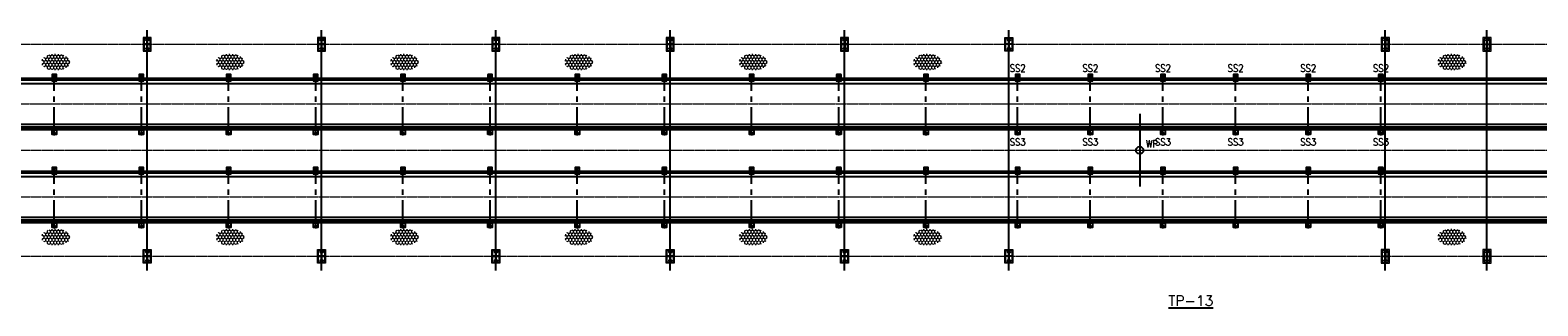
# Model space of a CAD drawing. Header units: inches. Extents: x -204116 to 930598, y -391373 to 256461.
# Tile 80 of 225: x -103343 to -51456, y 242823 to 252319. Entities that reach past the tile are written whole.
import ezdxf
from ezdxf.enums import TextEntityAlignment as Align
from ezdxf.lldxf.tags import DXFTag

# ---------------------------------------------------------------- set-up
doc = ezdxf.new("R2010")
doc.units = ezdxf.units.IN
doc.header["$LTSCALE"] = 10
doc.header["$MEASUREMENT"] = 0
for name, pattern in [('CENTER', [2, 1.25, -0.25, 0.25, -0.25]), ('CONTINOUS', [0]), ('HIDDEN', [0.375, 0.25, -0.125])]:
    doc.linetypes.add(name, pattern=pattern)
doc.layers.add('BELT', color=4, linetype='Continuous')
doc.layers.add('EQP', color=71, linetype='Continuous')
for name, color, linetype, lineweight in [('cen', 2, 'CENTER2', 25), ('CENTER', 2, 'CENTER', 25), ('CTEXT2', 3, 'Continuous', 25), ('HIDDEN', 1, 'HIDDEN', 25), ('HIDEN', 8, 'CONTINOUS', 9), ('OBJECT', 7, 'Continuous', 25)]:
    doc.layers.add(name, color=color, linetype=linetype, lineweight=lineweight)
doc.styles.get("Standard").update_dxf_attribs({"font": 'simplex.shx'})
tags = doc.linetypes.add('CENTER2', pattern=[1.125, 0.75, -0.125, 0.125, -0.125]).pattern_tags.tags
tags[10:11] = [DXFTag(74, 4), DXFTag(75, 0), DXFTag(340, '0'), DXFTag(46, 1.0), DXFTag(50, 0.0), DXFTag(44, 0.0), DXFTag(45, 0.0)]
tags[8:9] = [DXFTag(74, 4), DXFTag(75, 0), DXFTag(340, '0'), DXFTag(46, 1.0), DXFTag(50, 0.0), DXFTag(44, 0.0), DXFTag(45, 0.0)]
tags[6:7] = [DXFTag(74, 4), DXFTag(75, 0), DXFTag(340, '0'), DXFTag(46, 1.0), DXFTag(50, 0.0), DXFTag(44, 0.0), DXFTag(45, 0.0)]
tags[4:5] = [DXFTag(74, 4), DXFTag(75, 0), DXFTag(340, '0'), DXFTag(46, 1.0), DXFTag(50, 0.0), DXFTag(44, 0.0), DXFTag(45, 0.0)]

# ---------------------------------------------------------------- blocks, each defined once
blk = doc.blocks.new('ss')
for p, q in [((1740804, -1566403, 1912505), (1740804, -1566453, 1912505)), ((1740854, -1566403, 1912505), (1740804, -1566403, 1912505)), ((1740804, -1566503, 1912505), (1740804, -1566453, 1912505)), ((1740809, -1566421, 1912505), (1740809, -1566453, 1912505)), ((1740809, -1566485, 1912505), (1740809, -1566453, 1912505)), ((1740852, -1566409, 1912505), (1740817, -1566412, 1912505)), ((1740854, -1566403, 1912505), (1740854, -1566406, 1912505)), ((1742500, -1566403, 1912505), (1742500, -1566406, 1912505)), ((1742500, -1566403, 1912505), (1742550, -1566403, 1912505)), ((1742503, -1566409, 1912505), (1742537, -1566412, 1912505)), ((1742545, -1566421, 1912505), (1742545, -1566453, 1912505)), ((1742545, -1566485, 1912505), (1742545, -1566453, 1912505)), ((1742550, -1566403, 1912505), (1742550, -1566453, 1912505)), ((1742550, -1566503, 1912505), (1742550, -1566453, 1912505)), ((1740854, -1566503, 1912505), (1740804, -1566503, 1912505)), ((1740852, -1566498, 1912505), (1740817, -1566494, 1912505)), ((1740854, -1566503, 1912505), (1740854, -1566500, 1912505)), ((1742500, -1566503, 1912505), (1742500, -1566500, 1912505)), ((1742500, -1566503, 1912505), (1742550, -1566503, 1912505)), ((1742503, -1566498, 1912505), (1742537, -1566494, 1912505))]:
    blk.add_line(p, q)
at = {"elevation": 1912505}
for points in [[(1740882, -1566526), (1740671, -1566526), (1740671, -1566381), (1740882, -1566381)], [(1740672, -1566478), (1740722, -1566478), (1740722, -1566428), (1740672, -1566428)], [(1742472, -1566526), (1742733, -1566526), (1742733, -1566381), (1742472, -1566381)], [(1742732, -1566478), (1742682, -1566478), (1742682, -1566428), (1742732, -1566428)]]:
    blk.add_lwpolyline(points, close=True, dxfattribs=at)
at = {"linetype": 'Continuous', "elevation": 1912505}
for points in [[(1740872, -1566516), (1740872, -1566391), (1740782, -1566391), (1740782, -1566516)], [(1742482, -1566516), (1742482, -1566391), (1742572, -1566391), (1742572, -1566516)]]:
    blk.add_lwpolyline(points, close=True, dxfattribs=at)
for centre in [(1740697, -1566453, 1912505), (1742707, -1566453, 1912505)]:
    blk.add_circle(centre, 20.8)
for centre, radius, start, end in [((1740818, -1566421, 1912505), 9, 96, 180), ((1740852, -1566406, 1912505), 2.4, 276, 0), ((1742503, -1566406, 1912505), 2.4, 180, 264), ((1742536, -1566421, 1912505), 9, 360, 84), ((1740818, -1566485, 1912505), 9, 180, 264), ((1740852, -1566500, 1912505), 2.4, 0, 84), ((1742503, -1566500, 1912505), 2.4, 96, 180), ((1742536, -1566485, 1912505), 9, 276, 360)]:
    blk.add_arc(centre, radius, start, end)
at = {"layer": 'CENTER', "ltscale": 75}
for p, q in [((1742736, -1566453, 1912505), (1740667, -1566453, 1912505)), ((1740697, -1566428, 1912505), (1740697, -1566478, 1912505)), ((1740832, -1566366, 1912505), (1740832, -1566541, 1912505)), ((1740832, -1566366, 1912505), (1740832, -1566541, 1912505)), ((1742522, -1566366, 1912505), (1742522, -1566541, 1912505)), ((1742522, -1566366, 1912505), (1742522, -1566541, 1912505)), ((1742707, -1566428, 1912505), (1742707, -1566478, 1912505))]:
    blk.add_line(p, q, dxfattribs=at)
at = {"layer": 'HIDEN', "color": 8, "ltscale": 25, "elevation": 1912505}
for points in [[(1740897, -1566541), (1740667, -1566541), (1740667, -1566366), (1740897, -1566366)], [(1742457, -1566541), (1742736, -1566541), (1742736, -1566366), (1742457, -1566366)]]:
    blk.add_lwpolyline(points, close=True, dxfattribs=at)
blk = doc.blocks.new('MB 600')
at = {"layer": 'cen'}
for p, q in [((1434583, -1594220, -4420572), (1435283, -1594220, -4420572)), ((1434933, -1594061, -4420572), (1434933, -1594411, -4420572))]:
    blk.add_line(p, q, dxfattribs=at)
at = {"layer": 'EQP', "color": 3, "ltscale": 0.05, "elevation": -4420572}
blk.add_lwpolyline([(1434633, -1594115), (1434633, -1594325), (1434637, -1594325, 0.3738847), (1434647, -1594316), (1434657, -1594243, -0.3738847), (1434677, -1594226), (1435188, -1594226, -0.3738847), (1435208, -1594243), (1435218, -1594316, 0.3738847), (1435228, -1594325), (1435233, -1594325), (1435233, -1594115), (1435228, -1594115, 0.3738847), (1435218, -1594124), (1435208, -1594197, -0.3738847), (1435188, -1594214), (1434677, -1594214, -0.3738847), (1434657, -1594197), (1434647, -1594124, 0.3738847), (1434637, -1594115)], format="xyb", close=True, dxfattribs=at)
blk = doc.blocks.new('zxzxzxxz')
at = {"layer": 'cen', "color": 1}
for p, q in [((372721, -208358, -5), (372721, -208672, -5)), ((372721, -208691, 0), (372721, -208377, 0))]:
    blk.add_line(p, q, dxfattribs=at)
at = {"layer": 'HIDEN', "color": 8, "ltscale": 25}
for points, elevation in [([(372861, -208287), (372861, -208762), (372581, -208762), (372581, -208287)], -1), ([(372581, -208762), (372581, -208287), (372861, -208287), (372861, -208762)], -6), ([(372823, -208324), (372823, -208724), (372618, -208724), (372618, -208324)], -1), ([(372619, -208726), (372619, -208326), (372824, -208326), (372824, -208726)], -6)]:
    blk.add_lwpolyline(points, close=True, dxfattribs=dict(at, elevation=elevation))
at = {"xscale": 0.5, "yscale": 0.5, "zscale": 0.5}
for p, rotation in [((1169831, 508942, 2210286), 270), ((-424389, -925991, 2210282), 90)]:
    blk.add_blockref('MB 600', p, dxfattribs=dict(at, rotation=rotation))
blk = doc.blocks.new('XCZxZxDSAD')
at = {"layer": 'HIDEN', "lineweight": 5}
h = blk.add_hatch(dxfattribs=at)
h.set_pattern_fill('HONEY', color=8, scale=500, angle=-90, style=0)
h.set_pattern_definition([(90, (1011120.797, -1100217.4), (54.1265875, 93.75), [62.5, -125]), (330, (1011120.797, -1100217.4), (54.1265879, -93.7499998), [62.5, -125]), (30, (1011120.797, -1100217.4), (108.2531754, 2e-07), [-125, 62.5])])
edge = h.paths.add_edge_path()
edge.add_ellipse((-165108, -281), major_axis=(-490, 0), ratio=0.575605, start_angle=0, end_angle=360, ccw=False)
h = blk.add_hatch(dxfattribs=at)
h.set_pattern_fill('HONEY', color=8, scale=500, angle=-90, style=0)
h.set_pattern_definition([(90, (1017120.797, -1100217.4), (54.1265875, 93.75), [62.5, -125]), (330, (1017120.797, -1100217.4), (54.1265879, -93.7499998), [62.5, -125]), (30, (1017120.797, -1100217.4), (108.2531754, 2e-07), [-125, 62.5])])
edge = h.paths.add_edge_path()
edge.add_ellipse((-159108, -281), major_axis=(-490, 0), ratio=0.575605, start_angle=0, end_angle=360, ccw=False)
h = blk.add_hatch(dxfattribs=at)
h.set_pattern_fill('HONEY', color=8, scale=500, angle=-90, style=0)
h.set_pattern_definition([(90, (1023120.797, -1100217.4), (54.1265875, 93.75), [62.5, -125]), (330, (1023120.797, -1100217.4), (54.1265879, -93.7499998), [62.5, -125]), (30, (1023120.797, -1100217.4), (108.2531754, 2e-07), [-125, 62.5])])
edge = h.paths.add_edge_path()
edge.add_ellipse((-153108, -281), major_axis=(-490, 0), ratio=0.575605, start_angle=0, end_angle=360, ccw=False)
h = blk.add_hatch(dxfattribs=at)
h.set_pattern_fill('HONEY', color=8, scale=500, angle=-90, style=0)
h.set_pattern_definition([(90, (1029120.797, -1100217.4), (54.1265875, 93.75), [62.5, -125]), (330, (1029120.797, -1100217.4), (54.1265879, -93.7499998), [62.5, -125]), (30, (1029120.797, -1100217.4), (108.2531754, 2e-07), [-125, 62.5])])
edge = h.paths.add_edge_path()
edge.add_ellipse((-147108, -281), major_axis=(-490, 0), ratio=0.575605, start_angle=0, end_angle=360, ccw=False)
h = blk.add_hatch(dxfattribs=at)
h.set_pattern_fill('HONEY', color=8, scale=500, angle=-90, style=0)
h.set_pattern_definition([(90, (1035120.797, -1100217.4), (54.1265875, 93.75), [62.5, -125]), (330, (1035120.797, -1100217.4), (54.1265879, -93.7499998), [62.5, -125]), (30, (1035120.797, -1100217.4), (108.2531754, 2e-07), [-125, 62.5])])
edge = h.paths.add_edge_path()
edge.add_ellipse((-141108, -281), major_axis=(-490, 0), ratio=0.575605, start_angle=0, end_angle=360, ccw=False)
h = blk.add_hatch(dxfattribs=at)
h.set_pattern_fill('HONEY', color=8, scale=500, angle=-90, style=0)
h.set_pattern_definition([(90, (1041120.797, -1100217.4), (54.1265875, 93.75), [62.5, -125]), (330, (1041120.797, -1100217.4), (54.1265879, -93.7499998), [62.5, -125]), (30, (1041120.797, -1100217.4), (108.2531754, 2e-07), [-125, 62.5])])
edge = h.paths.add_edge_path()
edge.add_ellipse((-135108, -281), major_axis=(-490, 0), ratio=0.575605, start_angle=0, end_angle=360, ccw=False)
h = blk.add_hatch(dxfattribs=at)
h.set_pattern_fill('HONEY', color=8, scale=500, angle=-90, style=0)
h.set_pattern_definition([(90, (1059167.72, -1100217.4), (54.1265875, 93.75), [62.5, -125]), (330, (1059167.72, -1100217.4), (54.1265879, -93.7499998), [62.5, -125]), (30, (1059167.72, -1100217.4), (108.2531754, 2e-07), [-125, 62.5])])
edge = h.paths.add_edge_path()
edge.add_ellipse((-117061, -281), major_axis=(-490, 0), ratio=0.575605, start_angle=0, end_angle=360, ccw=False)
h = blk.add_hatch(dxfattribs=at)
h.set_pattern_fill('HONEY', color=8, scale=500, angle=-90, style=0)
h.set_pattern_definition([(90, (1011120.797, -1106245.06), (54.1265875, 93.75), [62.5, -125]), (330, (1011120.797, -1106245.06), (54.1265879, -93.7499998), [62.5, -125]), (30, (1011120.797, -1106245.06), (108.2531754, 2e-07), [-125, 62.5])])
edge = h.paths.add_edge_path()
edge.add_ellipse((-165108, -6309), major_axis=(-490, 0), ratio=0.575605, start_angle=0, end_angle=360, ccw=False)
h = blk.add_hatch(dxfattribs=at)
h.set_pattern_fill('HONEY', color=8, scale=500, angle=-90, style=0)
h.set_pattern_definition([(90, (1017120.797, -1106245.06), (54.1265875, 93.75), [62.5, -125]), (330, (1017120.797, -1106245.06), (54.1265879, -93.7499998), [62.5, -125]), (30, (1017120.797, -1106245.06), (108.2531754, 2e-07), [-125, 62.5])])
edge = h.paths.add_edge_path()
edge.add_ellipse((-159108, -6309), major_axis=(-490, 0), ratio=0.575605, start_angle=0, end_angle=360, ccw=False)
h = blk.add_hatch(dxfattribs=at)
h.set_pattern_fill('HONEY', color=8, scale=500, angle=-90, style=0)
h.set_pattern_definition([(90, (1023120.797, -1106245.06), (54.1265875, 93.75), [62.5, -125]), (330, (1023120.797, -1106245.06), (54.1265879, -93.7499998), [62.5, -125]), (30, (1023120.797, -1106245.06), (108.2531754, 2e-07), [-125, 62.5])])
edge = h.paths.add_edge_path()
edge.add_ellipse((-153108, -6309), major_axis=(-490, 0), ratio=0.575605, start_angle=0, end_angle=360, ccw=False)
h = blk.add_hatch(dxfattribs=at)
h.set_pattern_fill('HONEY', color=8, scale=500, angle=-90, style=0)
h.set_pattern_definition([(90, (1029120.797, -1106245.06), (54.1265875, 93.75), [62.5, -125]), (330, (1029120.797, -1106245.06), (54.1265879, -93.7499998), [62.5, -125]), (30, (1029120.797, -1106245.06), (108.2531754, 2e-07), [-125, 62.5])])
edge = h.paths.add_edge_path()
edge.add_ellipse((-147108, -6309), major_axis=(-490, 0), ratio=0.575605, start_angle=0, end_angle=360, ccw=False)
h = blk.add_hatch(dxfattribs=at)
h.set_pattern_fill('HONEY', color=8, scale=500, angle=-90, style=0)
h.set_pattern_definition([(90, (1035120.797, -1106245.06), (54.1265875, 93.75), [62.5, -125]), (330, (1035120.797, -1106245.06), (54.1265879, -93.7499998), [62.5, -125]), (30, (1035120.797, -1106245.06), (108.2531754, 2e-07), [-125, 62.5])])
edge = h.paths.add_edge_path()
edge.add_ellipse((-141108, -6309), major_axis=(-490, 0), ratio=0.575605, start_angle=0, end_angle=360, ccw=False)
h = blk.add_hatch(dxfattribs=at)
h.set_pattern_fill('HONEY', color=8, scale=500, angle=-90, style=0)
h.set_pattern_definition([(90, (1041120.797, -1106245.06), (54.1265875, 93.75), [62.5, -125]), (330, (1041120.797, -1106245.06), (54.1265879, -93.7499998), [62.5, -125]), (30, (1041120.797, -1106245.06), (108.2531754, 2e-07), [-125, 62.5])])
edge = h.paths.add_edge_path()
edge.add_ellipse((-135108, -6309), major_axis=(-490, 0), ratio=0.575605, start_angle=0, end_angle=360, ccw=False)
h = blk.add_hatch(dxfattribs=at)
h.set_pattern_fill('HONEY', color=8, scale=500, angle=-90, style=0)
h.set_pattern_definition([(90, (1059167.72, -1106245.06), (54.1265875, 93.75), [62.5, -125]), (330, (1059167.72, -1106245.06), (54.1265879, -93.7499998), [62.5, -125]), (30, (1059167.72, -1106245.06), (108.2531754, 2e-07), [-125, 62.5])])
edge = h.paths.add_edge_path()
edge.add_ellipse((-117061, -6309), major_axis=(-490, 0), ratio=0.575605, start_angle=0, end_angle=360, ccw=False)
at = {"color": 1}
for p, q in [((-161964, -7456), (-161964, 819)), ((-155964, -7456), (-155964, 819)), ((-149964, -7456), (-149964, 819)), ((-143964, -7456), (-143964, 819)), ((-137964, -7456), (-137964, 819)), ((-132309, -7456, 4420572), (-132309, 819, 4420572)), ((-119356, -7456, 4447218), (-119356, 819, 4447218)), ((-115856, -7456), (-115856, 819)), ((-127809, -2068), (-127809, -4568))]:
    blk.add_line(p, q, dxfattribs=at)
at = {"color": 1, "linetype": 'CENTER', "lineweight": 0, "ltscale": 0.5}
for p, q in [((-192964, 332), (-16122, 332)), ((-213260, -1718), (-24514, -1718)), ((-203964, -3318), (-16122, -3318)), ((-201964, -4918, 4420572), (-16122, -4918, 4420572)), ((-192964, -6968), (-16122, -6968))]:
    blk.add_line(p, q, dxfattribs=at)
blk.add_circle((-127809, -3318), 125)
at = {"layer": 'BELT'}
for p, q in [((-203424, -1018, -986610), (-26058, -1018, -4139114)), ((-203424, -2418, -985224), (-26058, -2418, -4136596)), ((-201964, -4218, 12544201), (-17791, -4218, 4925571)), ((-201964, -5618, 12543903), (-17791, -5618, 4928009))]:
    blk.add_line(p, q, dxfattribs=at)
at = {"layer": 'cen', "color": 1}
for p, q in [((-132309, 165, 4420572), (-132309, 479, 4420572)), ((-119356, 165, 4447218), (-119356, 479, 4447218)), ((-115856, 165, 0), (-115856, 479, 0)), ((-132309, -7135, 4420572), (-132309, -6821, 4420572)), ((-119356, -7135, 4447218), (-119356, -6821, 4447218)), ((-115856, -7135, 0), (-115856, -6821, 0))]:
    blk.add_line(p, q, dxfattribs=at)
at = {"layer": 'cen', "linetype": 'CENTER2', "lineweight": 9, "ltscale": 0.01}
for p, q in [((-202164, -873), (-27780, -873)), ((-202164, -2563, -1611881), (-27780, -2563, -4127325)), ((-201964, -4073, 12650531), (-19088, -4073, 4713819)), ((-201964, -5763, 12650531), (-19088, -5763, 4713819))]:
    blk.add_line(p, q, dxfattribs=at)
at = {"layer": 'HIDDEN', "lineweight": 9, "ltscale": 0.01}
for p, q in [((-202164, -839, -1611883), (-27780, -839, -4127328)), ((-202164, -2598, -1611878), (-27780, -2598, -4127322)), ((-201964, -4039, 12650528), (-19088, -4039, 4713817)), ((-201964, -5798, 12650534), (-19088, -5798, 4713823))]:
    blk.add_line(p, q, dxfattribs=at)
at = {"layer": 'HIDEN', "color": 8, "ltscale": 25}
for points, elevation in [([(-132169, 569), (-132169, 94), (-132449, 94), (-132449, 569)], 4420571), ([(-132207, 532), (-132207, 132), (-132412, 132), (-132412, 532)], 4420571), ([(-119496, 569), (-119496, 94), (-119216, 94), (-119216, 569)], 4447217), ([(-119458, 532), (-119458, 132), (-119253, 132), (-119253, 532)], 4447217), ([(-115996, 569), (-115996, 94), (-115716, 94), (-115716, 569)], -1), ([(-115958, 532), (-115958, 132), (-115753, 132), (-115753, 532)], -1), ([(-132169, -6731), (-132169, -7206), (-132449, -7206), (-132449, -6731)], 4420571), ([(-119496, -6731), (-119496, -7206), (-119216, -7206), (-119216, -6731)], 4447217), ([(-115996, -6731), (-115996, -7206), (-115716, -7206), (-115716, -6731)], -1), ([(-132207, -6768), (-132207, -7168), (-132412, -7168), (-132412, -6768)], 4420571), ([(-119458, -6768), (-119458, -7168), (-119253, -7168), (-119253, -6768)], 4447217), ([(-115958, -6768), (-115958, -7168), (-115753, -7168), (-115753, -6768)], -1)]:
    blk.add_lwpolyline(points, close=True, dxfattribs=dict(at, elevation=elevation))
at = {"layer": 'OBJECT'}
for p, q in [((-202164, -833, -1611881), (-27780, -833, -4127325)), ((-27780, -908, -4127325), (-202164, -908, -1611881)), ((-27780, -2528, -4127322), (-202164, -2528, -1611878)), ((-202164, -2603, -1611878), (-27780, -2603, -4127322)), ((-201964, -4033, 12650530), (-19088, -4033, 4713819)), ((-19088, -4108, 4713819), (-201964, -4108, 12650530)), ((-19088, -5728, 4713823), (-201964, -5728, 12650534)), ((-201964, -5803, 12650534), (-19088, -5803, 4713823))]:
    blk.add_line(p, q, dxfattribs=at)
at = {"xscale": -1}
for name, p, rotation in [('zxzxzxxz', (-534685, -208193, 6), 180), ('zxzxzxxz', (-528685, -208193, 6), 180), ('zxzxzxxz', (-522685, -208193, 6), 180), ('zxzxzxxz', (-516685, -208193, 6), 180), ('zxzxzxxz', (-510685, -208193, 6), 180), ('ss', (-1731617, 1739959, -1912505), 90), ('ss', (-1728617, 1739959, -1912505), 90), ('ss', (-1725617, 1739959, -1912505), 90), ('ss', (-1722617, 1739959, -1912505), 90), ('ss', (-1719617, 1739959, -1912505), 90), ('ss', (-1716617, 1739959, -1912505), 90), ('ss', (-1713617, 1739959, -1912505), 90), ('ss', (-1710617, 1739959, -1912505), 90), ('ss', (-1707617, 1739959, -1912505), 90), ('ss', (-1704617, 1739959, -1912505), 90), ('ss', (-1701617, 1739959, -1912505), 90), ('ss', (-1698462, 1739959, -1912506), 90), ('ss', (-1695962, 1739959, -1912506), 90), ('ss', (-1693462, 1739959, -1912506), 90), ('ss', (-1690962, 1739959, -1912506), 90), ('ss', (-1688462, 1739959, -1912506), 90), ('ss', (-1685962, 1739959, -1912506), 90), ('ss', (-1731617, 1736759, -1912505), 90), ('ss', (-1728617, 1736759, -1912505), 90), ('ss', (-1725617, 1736759, -1912505), 90), ('ss', (-1722617, 1736759, -1912505), 90), ('ss', (-1719617, 1736759, -1912505), 90), ('ss', (-1716617, 1736759, -1912505), 90), ('ss', (-1713617, 1736759, -1912505), 90), ('ss', (-1710617, 1736759, -1912505), 90), ('ss', (-1707617, 1736759, -1912505), 90), ('ss', (-1704617, 1736759, -1912505), 90), ('ss', (-1701617, 1736759, -1912505), 90), ('ss', (-1698462, 1736759, -1912506), 90), ('ss', (-1695962, 1736759, -1912506), 90), ('ss', (-1693462, 1736759, -1912506), 90), ('ss', (-1690962, 1736759, -1912506), 90), ('ss', (-1688462, 1736759, -1912506), 90), ('ss', (-1685962, 1736759, -1912506), 90)]:
    blk.add_blockref(name, p, dxfattribs=dict(at, rotation=rotation))
at = {"yscale": 0.5, "zscale": 0.5}
for p, xscale, rotation in [((664801, 717798, 6630858), 0.5, 270), ((-916466, 717798, 6657504), -0.5, 90), ((-912966, 717798, 2210286), -0.5, 90), ((664801, 710498, 6630858), 0.5, 270), ((-916466, 710498, 6657504), -0.5, 90), ((-912966, 710498, 2210286), -0.5, 90)]:
    blk.add_blockref('MB 600', p, dxfattribs=dict(at, xscale=xscale, rotation=rotation))
for p in [(-534685, 201556, 6), (-528685, 201556, 6), (-522685, 201556, 6), (-516685, 201556, 6), (-510685, 201556, 6)]:
    blk.add_blockref('zxzxzxxz', p)
at = {"layer": 'CTEXT2', "width": 0.85}
for s, p in [('SS2', (-132281, -617, -1)), ('SS2', (-129781, -617, -1)), ('SS2', (-127281, -617, -1)), ('SS2', (-124781, -617, -1)), ('SS2', (-122281, -617, -1)), ('SS2', (-119781, -617, -1)), ('SS3', (-132281, -3158, -1)), ('SS3', (-129781, -3158, -1)), ('WP', (-127593, -3220)), ('SS3', (-127281, -3158, -1)), ('SS3', (-124781, -3158, -1)), ('SS3', (-122281, -3158, -1)), ('SS3', (-119781, -3158, -1))]:
    blk.add_text(s, height=250, dxfattribs=at).set_placement(p)
at = {"layer": 'CTEXT2'}
blk.add_text('%%UTP-13', height=350, dxfattribs=at).set_placement((-126819, -8780), align=Align.BOTTOM_LEFT)

msp = doc.modelspace()

# ---------------------------------------------------------------- block references
msp.add_blockref('XCZxZxDSAD', (62649.9, 251499.7, -4480163))

doc.saveas('drawing.dxf')
